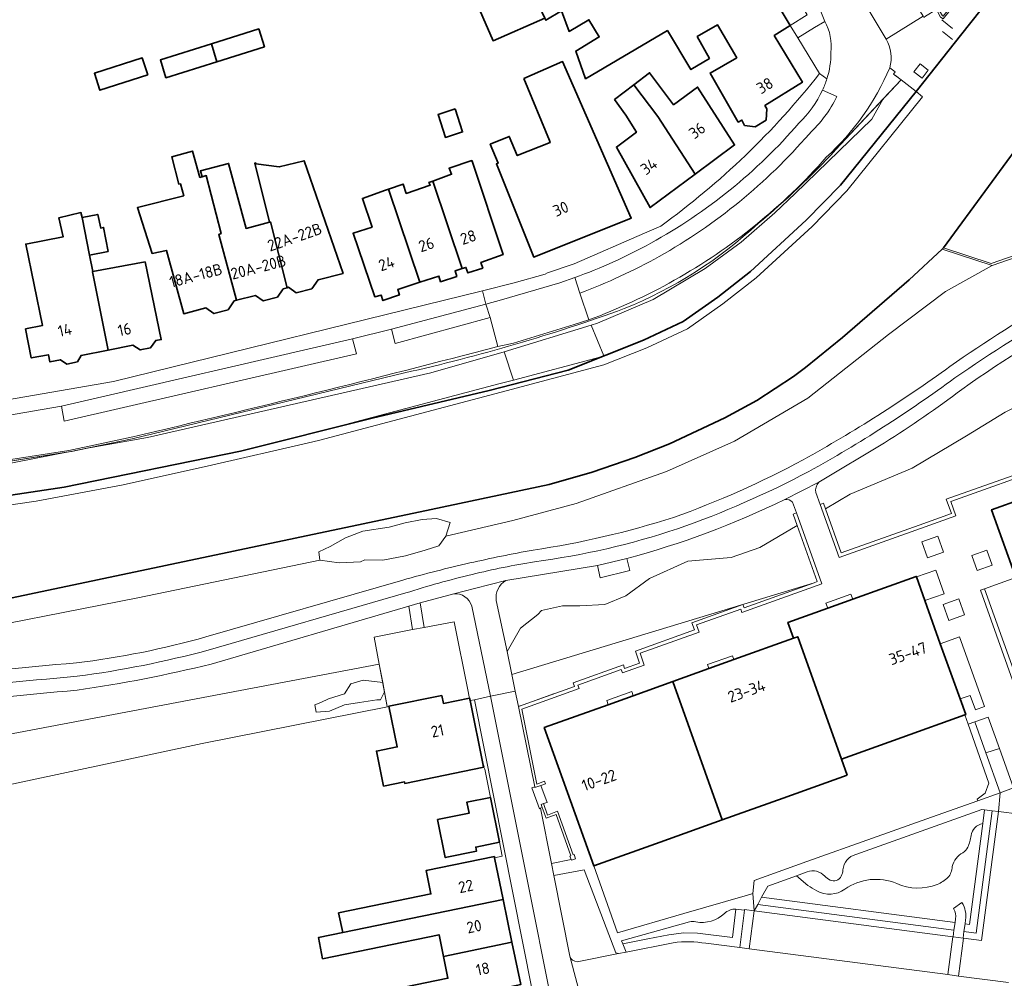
# Model space of a CAD drawing. Extents: x 150256 to 156914, y 461459 to 469481.
# Tile 226 of 256: x 155015 to 155131, y 463436 to 463549. Entities that reach past the tile are written whole.
import ezdxf
from ezdxf.enums import TextEntityAlignment as Align

# ---------------------------------------------------------------- set-up
doc = ezdxf.new("R2010")
doc.units = 0
doc.header["$LTSCALE"] = 0.75
for name, color, linetype, lineweight in [('B-RO-GK-BESCHOEIING-G', 251, 'GK-BESCHOEIING', 35), ('B-RO-GK-KADEMUUR-G', 251, 'CONTINUOUS', 35), ('B-RO-GR-BEPLANTING_CULTUUR_HEESTERS-GV', 251, 'CONTINUOUS', 18), ('B-RO-GR-BEPLANTING_CULTUUR_VASTE PLANTENVAK-GV', 251, 'CONTINUOUS', 18), ('B-RO-GR-GROENVOORZIENING-GV', 251, 'CONTINUOUS', 18), ('B-RO-GR-HAAG-GV', 251, 'CONTINUOUS', 13), ('B-RO-IE-TERREINAFSCHEIDING_KUNSTMATIG_HEKWERK-G', 251, 'IE-TERREINAFSCHEIDING-KUNSTMATIG', 18), ('B-RO-IE-TERREINAFSCHEIDING_KUNSTMATIG_MUUR-G', 251, 'IE-TERREINAFSCHEIDING-KUNSTMATIG-DICHT', 18), ('B-RO-IE-TERREINAFSCHEIDING_KUNSTMATIG_MUUR-GV', 251, 'CONTINUOUS', 18), ('B-RO-OG-BEBOUWING-GV', 6, 'CONTINUOUS', 35), ('B-RO-OG-BEBOUWING-T18', 1, 'CONTINUOUS', 18), ('B-RO-OG-TERREIN_CULTUURSCHEIDING-GV', 251, 'CONTINUOUS', 18), ('B-RO-OG-WATER_SLOOT-GV', 251, 'CONTINUOUS', 18), ('B-RO-VH-VERHARDING_ASFALT-GV', 251, 'CONTINUOUS', 18), ('B-RO-VH-VERHARDING_BETON-GV', 251, 'CONTINUOUS', 18), ('B-RO-VH-VERHARDING_BETONSTRAATSTEEN-GV', 251, 'CONTINUOUS', 18), ('B-RO-VH-VERHARDING_HALFVERHARDING_GRIND-GV', 251, 'CONTINUOUS', 18), ('B-RO-VH-VERHARDING_HOUTSNIPPERS-GV', 251, 'CONTINUOUS', 18), ('B-RO-VH-VERHARDING_SIERBESTRATING-GV', 251, 'CONTINUOUS', 18), ('B-RO-VH-VERHARDING_STRAATBAKSTEEN-GV', 251, 'CONTINUOUS', 18), ('B-RO-VH-VERHARDING_TEGEL-GV', 251, 'CONTINUOUS', 18)]:
    doc.layers.add(name, color=color, linetype=linetype, lineweight=lineweight)
doc.styles.add('NLCS-ISO-M200-T18', font='NLCS-ISO.ttf', dxfattribs={"height": 360})
doc.linetypes.add('GK-BESCHOEIING', pattern='A,30,-5,[1,NLCS.SHX,S=1,R=0,X=0,Y=0],-5', length=40)
doc.linetypes.add('IE-TERREINAFSCHEIDING-KUNSTMATIG', pattern='A,4,[82,NLCS.SHX,S=0.75,R=90,X=0,Y=0],4,-2', length=10)
doc.linetypes.add('IE-TERREINAFSCHEIDING-KUNSTMATIG-DICHT', pattern='A,8,-1,[82,NLCS.SHX,S=0.75,R=90,X=0,Y=0],-1', length=10)

msp = doc.modelspace()

# ---------------------------------------------------------------- linework, layer by layer
at = {"layer": 'B-RO-GK-BESCHOEIING-G'}
for points in [[(154913.987, 463458.527), (154938.762, 463464.751), (154992.908, 463476.244), (155063.704, 463491.156), (155077.648, 463494.119), (155082.742, 463495.582), (155087.789, 463497.321), (155091.886, 463498.918), (155098.421, 463502.001), (155102.187, 463504.027), (155106.505, 463506.886), (155107.946, 463507.925), (155112.293, 463511.489), (155120.157, 463518.286), (155124.072, 463521.903), (155124.219, 463522.056), (155140.177, 463543.785), (155160.275, 463566.977), (155172.557, 463580.865)], [(154980.429, 463487.841), (155020.363, 463493.804), (155041.198, 463498.04), (155056.746, 463501.949), (155070.555, 463505.224), (155079.882, 463507.627), (155088.788, 463511.163), (155093.479, 463513.372), (155097.562, 463516.254), (155101.446, 463519.27), (155108.008, 463525.314), (155112.071, 463529.459), (155120.992, 463540.523)]]:
    msp.add_lwpolyline(points, dxfattribs=at)
at = {"layer": 'B-RO-GK-KADEMUUR-G'}
for points in [[(155158.686, 463590.425), (155146.81, 463573.07), (155126.24, 463547.151)], [(155125.63, 463546.382), (155126.24, 463547.151)], [(155120.985, 463540.529), (155125.63, 463546.382)]]:
    msp.add_lwpolyline(points, dxfattribs=at)
at = {"layer": 'B-RO-GR-BEPLANTING_CULTUUR_HEESTERS-GV'}
msp.add_lwpolyline([(155131.498, 463502.642), (155126.961, 463499.861), (155120.521, 463496.056), (155113.202, 463492.982), (155110.296, 463491.252), (155112.15, 463486.052), (155121.366, 463489.337), (155125.157, 463490.697), (155124.556, 463492.377), (155136.225, 463496.538)], dxfattribs=at)
for points in [[(155050.573, 463485.176), (155052.873, 463484.879), (155055.375, 463485.008), (155055.889, 463485.232), (155058.006, 463485.168), (155060.7, 463485.713), (155063.01, 463486.355), (155064.614, 463486.868), (155065.448, 463488.023), (155065.961, 463489.627), (155064.357, 463490.108), (155062.657, 463489.98), (155060.668, 463489.595), (155058.776, 463489.081), (155055.632, 463488.6), (155053.611, 463487.83), (155051.783, 463486.804), (155050.468, 463486.162)], [(155108.938, 463482.51), (155109.326, 463482.649), (155106.95, 463489.262), (155102.518, 463486.688), (155099.151, 463485.518), (155094.029, 463485.079), (155089.491, 463483.03), (155086.71, 463480.981), (155084.222, 463479.956), (155081.295, 463479.81), (155079.246, 463479.81), (155076.758, 463479.224), (155076.319, 463478.785), (155074.269, 463477.175), (155072.679, 463474.391), (155073.244, 463471.701)], [(155073.244, 463471.701), (155073.657, 463469.736), (155074.042, 463467.909), (155080.642, 463470.281), (155080.487, 463470.684), (155086.43, 463472.82), (155086.567, 463472.413), (155088.342, 463473.044), (155087.849, 463474.461), (155094.817, 463476.954), (155094.496, 463477.797), (155100.545, 463479.953), (155100.684, 463479.56), (155108.938, 463482.51)], [(155057.999, 463470.738), (155055.681, 463471.028), (155054.217, 463470.589), (155053.486, 463469.418), (155051.583, 463468.833), (155050.705, 463468.394), (155049.973, 463468.101), (155050.119, 463467.222), (155051.729, 463467.369), (155053.486, 463468.101), (155055.242, 463468.393), (155057.291, 463468.686), (155057.73, 463468.686), (155058.209, 463469.643)], [(155078.469, 463455.146), (155077.29, 463454.715), (155076.824, 463455.985), (155076.652, 463455.906), (155077.936, 463449.368), (155080.251, 463449.848), (155080.107, 463450.25), (155080.201, 463450.283)]]:
    msp.add_lwpolyline(points, close=True, dxfattribs=at)
at = {"layer": 'B-RO-GR-BEPLANTING_CULTUUR_VASTE PLANTENVAK-GV'}
msp.add_lwpolyline([(155094.232, 463442.502), (155086.211, 463440.23), (155086.347, 463439.896), (155089.31, 463440.483), (155091.784, 463440.961), (155093.534, 463441.17), (155095.167, 463441.154), (155099.298, 463440.643), (155099.72, 463443.982)], dxfattribs=at)
for points in [[(155099.72, 463443.982, 0.2076202), (155098.359, 463443.474)], [(155094.978, 463442.488, 0.1018912), (155094.232, 463442.502)], [(155098.359, 463443.474, -0.2454058), (155094.978, 463442.488)]]:
    msp.add_lwpolyline(points, format="xyb", dxfattribs=at)
at = {"layer": 'B-RO-GR-GROENVOORZIENING-GV'}
for points in [[(155121.465, 463543.783), (155120.739, 463542.827), (155121.695, 463542.102), (155122.421, 463543.058)], [(155123.548, 463488.012), (155121.665, 463487.338), (155122.34, 463485.455), (155124.223, 463486.13)], [(155129.07, 463481.821), (155128.6, 463481.653), (155134.284, 463465.714), (155134.763, 463465.86)], [(155126.053, 463480.616), (155124.171, 463479.941), (155124.845, 463478.058), (155126.728, 463478.733)], [(155127.124, 463465.811), (155129.583, 463458.856), (155129.167, 463457.69), (155128.215, 463456.953), (155128.276, 463456.783), (155130.914, 463457.73), (155129.242, 463462.429), (155127.937, 463466.099)], [(155126.583, 463440.567), (155128.729, 463440.287), (155130.726, 463455.52), (155129.968, 463455.605), (155128.082, 463441.163), (155126.645, 463441.352), (155126.534, 463440.573)], [(155129.968, 463455.605), (155129.074, 463455.705), (155128.861, 463454.078), (155127.304, 463442.174), (155126.772, 463442.242), (155126.645, 463441.352), (155128.082, 463441.163)], [(155102.747, 463445.383), (155102.285, 463444.536), (155125.463, 463441.504), (155125.587, 463442.394)], [(155101.878, 463443.79), (155125.323, 463440.731), (155125.355, 463440.727), (155125.463, 463441.504), (155102.285, 463444.536)]]:
    msp.add_lwpolyline(points, close=True, dxfattribs=at)
for points in [[(155126.837, 463442.701), (155126.772, 463442.242), (155127.304, 463442.174), (155128.861, 463454.078)], [(155108.223, 463446.791), (155106.865, 463447.923), (155103.471, 463446.711), (155102.747, 463445.383), (155125.587, 463442.394), (155125.646, 463442.822)], [(155125.407, 463444.044), (155126.411, 463444.753)], [(155100.157, 463439.455), (155100.709, 463443.852), (155099.72, 463443.982), (155099.298, 463440.643), (155095.167, 463441.154), (155093.534, 463441.17), (155091.784, 463440.961), (155089.31, 463440.483), (155086.347, 463439.896), (155086.745, 463438.918), (155092.307, 463440.02)], [(155096.169, 463439.956), (155100.157, 463439.455)]]:
    msp.add_lwpolyline(points, dxfattribs=at)
for points in [[(155128.861, 463454.078, 0.3299871), (155127.48, 463452.668)], [(155127.48, 463452.668, -0.0563674), (155127.104, 463451.29)], [(155126.525, 463450.644, 0.2236623), (155125.263, 463449.003)], [(155127.104, 463451.29, -0.1069314), (155126.525, 463450.644)], [(155125.263, 463449.003, -0.1631701), (155124.754, 463447.71)], [(155118.705, 463447.014, 0.2573301), (155112.573, 463446.336)], [(155124.754, 463447.71, -0.0763243), (155123.496, 463446.898)], [(155109.277, 463446.139, -0.044299), (155108.223, 463446.791)], [(155112.573, 463446.336, -0.2921803), (155109.277, 463446.139)], [(155123.496, 463446.898, -0.2032949), (155118.705, 463447.014)], [(155126.411, 463444.753, -0.1755612), (155126.837, 463442.701)], [(155125.646, 463442.822, 0.2055412), (155125.407, 463444.044)], [(155092.307, 463440.02, -0.0688745), (155096.169, 463439.956)]]:
    msp.add_lwpolyline(points, format="xyb", dxfattribs=at)
at = {"layer": 'B-RO-GR-HAAG-GV'}
for points in [[(155129.07, 463481.821), (155128.6, 463481.653), (155134.284, 463465.714), (155134.763, 463465.86)], [(155128.215, 463456.953), (155128.276, 463456.783), (155130.914, 463457.73), (155129.242, 463462.429), (155127.937, 463466.099), (155127.124, 463465.811), (155129.583, 463458.856), (155129.167, 463457.69)], [(155128.861, 463454.078), (155127.304, 463442.174), (155126.772, 463442.242), (155126.645, 463441.352), (155128.082, 463441.163), (155129.968, 463455.605), (155129.074, 463455.705)], [(155125.587, 463442.394), (155102.747, 463445.383), (155102.285, 463444.536), (155125.463, 463441.504)]]:
    msp.add_lwpolyline(points, close=True, dxfattribs=at)
for points in [[(155100.709, 463443.852), (155099.72, 463443.982), (155099.298, 463440.643), (155095.167, 463441.154), (155093.534, 463441.17), (155091.784, 463440.961), (155089.31, 463440.483), (155086.347, 463439.896), (155086.745, 463438.918), (155092.307, 463440.02)], [(155096.169, 463439.956), (155100.157, 463439.455), (155100.709, 463443.852)]]:
    msp.add_lwpolyline(points, dxfattribs=at)
msp.add_lwpolyline([(155092.307, 463440.02, -0.0688745), (155096.169, 463439.956)], format="xyb", dxfattribs=at)
at = {"layer": 'B-RO-IE-TERREINAFSCHEIDING_KUNSTMATIG_HEKWERK-G'}
for points in [[(155124.012, 463548.987), (155125.273, 463547.948)], [(155125.294, 463546.655), (155124.112, 463547.613)], [(155111.492, 463533.629), (155119.216, 463541.9)], [(154991.435, 463493.286), (155020.967, 463497.979), (155028.41, 463499.525), (155060.588, 463507.295)], [(155129.07, 463481.821), (155134.763, 463465.86)], [(155068.037, 463469.885), (155066.45, 463477.912), (155062.875, 463477.22)], [(155061.517, 463476.987), (155056.976, 463476.093), (155057.584, 463472.91)], [(155057.584, 463472.91), (155058.54, 463467.909)], [(155058.54, 463467.909), (155058.549, 463467.863)], [(155127.124, 463465.811), (155126.737, 463466.906)], [(155128.215, 463456.953), (155129.167, 463457.69), (155129.583, 463458.856), (155127.124, 463465.811)]]:
    msp.add_lwpolyline(points, dxfattribs=at)
for points in [[(155102.349, 463524.948, 0.0331025), (155111.492, 463533.629)], [(155086.53, 463514.882, 0.0905179), (155102.349, 463524.948)], [(155060.588, 463507.295, 0.0311077), (155086.53, 463514.882)]]:
    msp.add_lwpolyline(points, format="xyb", dxfattribs=at)
at = {"layer": 'B-RO-IE-TERREINAFSCHEIDING_KUNSTMATIG_MUUR-G'}
for points in [[(155199.379, 463544.374), (155129.871, 463520.225), (155124.219, 463522.056)], [(155118.538, 463542.833), (155118.338, 463542.586), (155119.216, 463541.9)], [(155119.216, 463541.9), (155120.992, 463540.523)], [(155074.708, 463468.147), (155078.179, 463469.404)], [(155074.117, 463467.933), (155074.708, 463468.147)], [(155058.549, 463467.863), (155036.686, 463463.554), (155000, 463455.705)]]:
    msp.add_lwpolyline(points, dxfattribs=at)
at = {"layer": 'B-RO-IE-TERREINAFSCHEIDING_KUNSTMATIG_MUUR-GV'}
msp.add_lwpolyline([(155136.225, 463496.538), (155124.556, 463492.377), (155125.157, 463490.697), (155121.366, 463489.337), (155112.15, 463486.052), (155110.296, 463491.252), (155110.059, 463491.915), (155109.659, 463491.772), (155111.892, 463485.508), (155121.509, 463488.937), (155125.7, 463490.44), (155125.099, 463492.12), (155136.768, 463496.28)], dxfattribs=at)
for points in [[(155075.969, 463458.328), (155076.681, 463458.591), (155077.219, 463458.791), (155077.11, 463459.086), (155076.195, 463458.747), (155074.416, 463467.575), (155081.194, 463470.028), (155081.039, 463470.431), (155086.165, 463472.273), (155086.301, 463471.868), (155088.883, 463472.785), (155088.389, 463474.202), (155095.369, 463476.7), (155095.047, 463477.543), (155100.286, 463479.409), (155100.425, 463479.016), (155109.869, 463482.392), (155106.861, 463490.767), (155106.461, 463490.623), (155106.95, 463489.262), (155109.326, 463482.649), (155108.938, 463482.51), (155100.684, 463479.56), (155100.545, 463479.953), (155094.496, 463477.797), (155094.817, 463476.954), (155087.849, 463474.461), (155088.342, 463473.044), (155086.567, 463472.413), (155086.43, 463472.82), (155080.487, 463470.684), (155080.642, 463470.281), (155074.042, 463467.909), (155075.951, 463458.418)], [(155080.772, 463449.936), (155080.596, 463450.426), (155080.502, 463450.392), (155078.639, 463455.565), (155077.466, 463455.097), (155076.999, 463456.439), (155076.698, 463456.329), (155076.824, 463455.985), (155077.29, 463454.715), (155078.469, 463455.146), (155080.201, 463450.283), (155080.107, 463450.25), (155080.251, 463449.848), (155080.283, 463449.76)]]:
    msp.add_lwpolyline(points, close=True, dxfattribs=at)
at = {"layer": 'B-RO-OG-BEBOUWING-GV'}
msp.add_lwpolyline([(155077.147, 463549.194), (155077.265, 463548.942), (155079.109, 463550.06), (155080.008, 463547.623), (155082.343, 463549), (155083.574, 463546.963), (155080.789, 463545.294), (155081.948, 463542.037), (155091.619, 463547.718), (155094.402, 463543.107), (155096.588, 463544.425), (155095.154, 463546.999), (155097.52, 463548.405), (155099.804, 463544.513), (155096.66, 463542.698), (155099.997, 463536.92), (155100.416, 463537.154), (155100.738, 463536.525), (155101.986, 463536.335), (155103.274, 463537.155), (155103.347, 463538.465), (155103.142, 463538.854), (155107.575, 463541.609), (155104.235, 463547.119), (155106.119, 463548.319), (155092.853, 463570.509)], dxfattribs=at)
for points in [[(155077.147, 463549.194), (155073.306, 463557.422), (155067.368, 463554.921), (155071.037, 463546.52)], [(155038.401, 463544.034), (155044.026, 463545.797), (155043.366, 463547.903), (155037.759, 463546.146)], [(155037.759, 463546.146), (155031.737, 463544.259), (155032.398, 463542.152), (155038.401, 463544.034)], [(155030.245, 463542.482), (155029.607, 463544.482), (155023.948, 463542.679), (155024.585, 463540.679)], [(155074.677, 463542.054), (155077.679, 463534.726), (155077.772, 463534.499), (155073.895, 463532.953), (155072.95, 463535.226), (155070.69, 463534.287), (155071.622, 463532.046), (155071.427, 463531.969), (155075.839, 463520.963), (155087.348, 463525.577), (155079.241, 463544.056)], [(155094.881, 463530.75), (155099.554, 463534.215), (155095.185, 463541.045), (155092.35, 463538.953), (155089.512, 463542.731), (155087.65, 463541.308), (155090.496, 463537.585)], [(155094.881, 463530.75), (155090.496, 463537.585), (155087.65, 463541.308), (155085.376, 463539.569), (155086.727, 463537.731), (155087.967, 463535.719), (155085.59, 463533.964), (155089.569, 463526.811)], [(155066.559, 463538.464), (155064.532, 463537.82), (155065.396, 463535.101), (155067.423, 463535.746)], [(155040.736, 463515.868), (155038.628, 463523.625), (155038.926, 463523.744), (155037.148, 463530.585), (155036.675, 463530.453), (155036.418, 463530.381), (155035.537, 463533.483), (155033.078, 463532.807), (155033.915, 463529.591), (155034.131, 463529.618), (155034.509, 463528.213), (155029.022, 463526.808), (155030.751, 463521.402), (155032.456, 463521.757), (155034.493, 463514.28), (155037.089, 463514.969), (155038.065, 463514.304), (155039.737, 463514.735), (155040.461, 463515.799)], [(155036.675, 463530.453), (155037.148, 463530.585), (155038.926, 463523.744), (155038.628, 463523.625), (155040.736, 463515.868), (155042.968, 463516.43), (155043.885, 463515.796), (155045.556, 463516.226), (155046.251, 463517.231), (155046.701, 463517.355), (155044.732, 463525.122), (155044.622, 463525.093), (155041.855, 463524.359), (155039.786, 463532.03), (155036.473, 463531.139)], [(155044.732, 463525.122), (155046.701, 463517.355), (155046.877, 463517.404), (155047.764, 463516.77), (155049.615, 463517.228), (155050.369, 463518.292), (155053.324, 463519.038), (155048.703, 463532.344), (155045.788, 463531.627), (155043.01, 463531.999), (155042.989, 463532.082), (155042.88, 463532.054), (155044.622, 463525.093)], [(155063.913, 463529.945), (155067.373, 463519.616), (155067.828, 463519.759), (155068.06, 463519.102), (155069.822, 463519.68), (155069.59, 463520.337), (155072.219, 463521.264), (155068.546, 463532.315), (155068.527, 463532.371), (155065.834, 463531.455), (155066.132, 463530.752)], [(155062.383, 463517.998), (155064.633, 463518.719), (155064.835, 463518.062), (155066.746, 463518.698), (155066.544, 463519.355), (155067.373, 463519.616), (155063.913, 463529.945), (155063.456, 463529.779), (155063.618, 463529.482), (155060.78, 463528.482), (155060.402, 463529.591), (155058.688, 463528.99)], [(155062.383, 463517.998), (155058.688, 463528.99), (155058.32, 463528.861), (155055.601, 463527.908), (155056.751, 463524.507), (155054.501, 463523.789), (155057.048, 463516.292), (155057.824, 463516.493), (155058.026, 463515.836), (155059.967, 463516.502), (155059.765, 463517.159)], [(155025.586, 463509.986), (155023.719, 463519.247), (155023.75, 463519.252), (155023.349, 463521.201), (155022.485, 463525.634), (155022.35, 463526.228), (155019.755, 463525.607), (155020.268, 463523.364), (155015.836, 463522.5), (155017.825, 463512.909), (155015.81, 463512.497), (155016.491, 463509.067), (155018.519, 463509.435), (155018.69, 463508.599), (155019.942, 463508.855), (155020.681, 463508.312), (155021.934, 463508.597), (155022.379, 463509.358)], [(155023.349, 463521.201), (155025.565, 463521.633), (155025.025, 463524.471), (155024.701, 463524.39), (155024.35, 463526.012), (155022.485, 463525.634)], [(155023.75, 463519.252), (155023.719, 463519.247), (155025.586, 463509.986), (155028.503, 463510.558), (155029.361, 463510.013), (155030.584, 463510.269), (155031.187, 463511.127), (155031.843, 463511.239), (155029.938, 463520.397)], [(155143.437, 463477.516), (155150.702, 463480.114), (155144.76, 463496.447), (155140.368, 463494.877), (155137.39, 463493.812), (155129.901, 463491.134), (155132.758, 463483.144), (155135.752, 463474.769)], [(155106.522, 463475.971), (155107.012, 463476.147), (155112.192, 463461.693), (155119.312, 463464.245), (155126.737, 463466.906), (155126.85, 463466.946), (155126.185, 463468.806), (155123.854, 463475.325), (155122.035, 463480.414), (155121.031, 463483.221), (155121.013, 463483.272), (155113.508, 463480.582), (155110.557, 463479.524), (155105.853, 463477.838)], [(155112.867, 463459.809), (155112.192, 463461.693), (155107.012, 463476.147), (155106.522, 463475.971), (155099.476, 463473.446), (155096.53, 463472.39), (155092.248, 463470.855), (155098.103, 463454.518), (155105.278, 463457.089)], [(155098.103, 463454.518), (155092.248, 463470.855), (155087.593, 463469.187), (155084.63, 463468.125), (155077.069, 463465.415), (155082.924, 463449.078), (155090.778, 463451.893)], [(155064.975, 463469.224), (155058.734, 463467.949), (155059.716, 463463.139), (155057.263, 463462.638), (155058.108, 463458.504), (155060.573, 463459.008), (155060.608, 463458.834), (155069.922, 463460.737), (155069.875, 463460.966), (155068.314, 463468.609), (155068.255, 463468.898), (155065.17, 463468.267)], [(155071.793, 463451.891), (155070.717, 463457.179), (155067.925, 463456.611), (155068.19, 463455.309), (155064.471, 463454.552), (155065.382, 463450.074), (155069.084, 463450.828), (155068.984, 463451.319)], [(155071.209, 463450.047), (155071.181, 463450.185), (155063.129, 463448.527), (155063.695, 463445.776), (155052.786, 463443.532), (155053.298, 463441.243), (155072.221, 463445.128)], [(155072.221, 463445.128), (155053.298, 463441.243), (155050.407, 463440.634), (155050.897, 463438.121), (155064.649, 463440.952), (155065.178, 463438.379), (155073.26, 463440.079)], [(155065.178, 463438.379), (155065.704, 463435.821), (155054.038, 463433.421), (155054.559, 463430.919), (155074.292, 463435.066), (155073.26, 463440.079)]]:
    msp.add_lwpolyline(points, close=True, dxfattribs=at)
at = {"layer": 'B-RO-OG-TERREIN_CULTUURSCHEIDING-GV'}
for points in [[(155177.548, 463576.797), (155173.163, 463580.54), (155173.064, 463580.433), (155172.557, 463580.865), (155160.275, 463566.977), (155140.177, 463543.785), (155124.219, 463522.056), (155129.871, 463520.225), (155199.379, 463544.374), (155199.241, 463545.387), (155199.528, 463545.438), (155199.257, 463547.294), (155199.05, 463547.265), (155198.218, 463553.435), (155196.891, 463557.824), (155195.6, 463562.838)], [(155111.492, 463533.629), (155117.115, 463539.65), (155119.216, 463541.9), (155118.573, 463542.402), (155118.338, 463542.586), (155118.538, 463542.833), (155117.877, 463543.315)], [(155082.635, 463512.936), (155083.362, 463513.166), (155089.935, 463515.956), (155096.073, 463519.608), (155100.341, 463522.747), (155104.324, 463526.201), (155106.718, 463528.489), (155115.749, 463537.242), (155117.115, 463539.65), (155111.492, 463533.629)], [(155158.972, 463525.389), (155158.993, 463525.396), (155158.605, 463526.289), (155158.037, 463527.595), (155159.222, 463530.136), (155129.962, 463519.97), (155124.448, 463516.919), (155117.729, 463511.846), (155108.224, 463504.318), (155099.538, 463499.245), (155091.508, 463495.644), (155080.856, 463491.88), (155073.364, 463489.888), (155065.448, 463488.023)], [(155109.159, 463493.174), (155109.659, 463491.772), (155110.059, 463491.915), (155110.296, 463491.252), (155113.202, 463492.982), (155120.521, 463496.056), (155126.961, 463499.861), (155131.498, 463502.642), (155133.254, 463503.521), (155139.987, 463507.912), (155140.426, 463508.204), (155149.501, 463513.327), (155155.063, 463514.205), (155158.137, 463515.669), (155158.283, 463515.669), (155160.039, 463518.303), (155161.448, 463518.954), (155161.309, 463519.347), (155161.652, 463519.468), (155160.929, 463521.577)], [(155082.326, 463513.56), (155080.62, 463513.014), (155073.434, 463510.817), (155071.584, 463510.406)], [(155060.588, 463507.295), (155028.41, 463499.525), (155021.233, 463498.034), (155022.884, 463498.357), (155030.214, 463499.68), (155063.686, 463507.295), (155072.333, 463509.778), (155082.635, 463512.936)], [(154991.435, 463493.286), (155020.878, 463497.965), (155020.966, 463497.982), (155021.233, 463498.034), (155028.41, 463499.525), (155060.588, 463507.295)], [(155028.473, 463499.762), (155020.92, 463498.13), (154987.67, 463492.967)], [(155117.259, 463499.048), (155109.506, 463494.377)], [(154892.8, 463473.686), (154892.995, 463472.991), (154905.025, 463474.755), (154906.112, 463474.916), (154907.206, 463475.115), (154908.265, 463475.343), (154922.067, 463478.311), (154940.388, 463482.395), (154971.126, 463489.162), (154975.734, 463489.916), (154985.462, 463491.509), (155000.177, 463493.918), (155020.878, 463497.965), (154991.435, 463493.286)], [(155071.407, 463480.437), (155072.679, 463474.391), (155074.269, 463477.175), (155076.319, 463478.785), (155076.758, 463479.224), (155079.246, 463479.81), (155081.295, 463479.81), (155084.222, 463479.956), (155086.71, 463480.981), (155089.491, 463483.03), (155094.029, 463485.079), (155099.151, 463485.518), (155102.518, 463486.688), (155106.95, 463489.262), (155106.461, 463490.623), (155106.861, 463490.767), (155106.41, 463492.022)], [(155065.448, 463488.023), (155064.614, 463486.868), (155063.01, 463486.355), (155060.7, 463485.713), (155058.006, 463485.168), (155055.889, 463485.232), (155055.375, 463485.008), (155052.873, 463484.879), (155050.573, 463485.176), (155029.07, 463480.752), (155004.98, 463476.006), (154987.117, 463472.079), (154965.976, 463467.497), (154951.555, 463464.387), (154939.177, 463461.338), (154938.209, 463457.962)], [(155083.354, 463484.563), (155072.548, 463482.775)], [(155086.816, 463485.385), (155087.197, 463483.962), (155083.687, 463483.087), (155083.354, 463484.563)], [(155037.126, 463476.126), (155060.356, 463482.843)], [(155066.38, 463481.221), (155062.43, 463480.144), (155062.875, 463477.22), (155066.45, 463477.912), (155068.037, 463469.885), (155068.219, 463469.059), (155068.255, 463468.898), (155068.314, 463468.609), (155068.822, 463468.713), (155070.715, 463469.113), (155068.509, 463479.763)], [(154913.857, 463445.418), (154913.989, 463445.065), (154917.788, 463443.166), (154918.924, 463442.939), (154929.18, 463445.531), (154942.987, 463450.271), (154950.417, 463452.22), (154960.344, 463454.285), (155000, 463461.995), (155057.584, 463472.91), (155056.976, 463476.093), (155061.517, 463476.987), (155061.096, 463479.749), (155037.733, 463472.91)], [(155000, 463455.705), (155036.686, 463463.554), (155058.549, 463467.863), (155058.54, 463467.909), (155058.209, 463469.643), (155057.73, 463468.686), (155057.291, 463468.686), (155055.242, 463468.393), (155053.486, 463468.101), (155051.729, 463467.369), (155050.119, 463467.222), (155049.973, 463468.101), (155050.705, 463468.394), (155051.583, 463468.833), (155053.486, 463469.418), (155054.217, 463470.589), (155055.681, 463471.028), (155057.999, 463470.738), (155057.584, 463472.91), (155000, 463461.995)]]:
    msp.add_lwpolyline(points, dxfattribs=at)
for points in [[(155117.877, 463543.315, -0.1089364), (155110.39, 463532.765)], [(155102.349, 463524.948, 0.0331025), (155111.492, 463533.629)], [(155111.492, 463533.629, -0.0331025), (155102.349, 463524.948)], [(155110.39, 463532.765, -0.0839732), (155092.438, 463518.229)], [(155086.53, 463514.882, 0.0905179), (155102.349, 463524.948)], [(155102.349, 463524.948, -0.0905179), (155086.53, 463514.882)], [(155159.682, 463522.291, 0.0757606), (155126.403, 463505.351)], [(155092.438, 463518.229, -0.0402521), (155082.326, 463513.56)], [(155124.977, 463508.052, -0.0210256), (155138.026, 463516.348)], [(155060.588, 463507.295, 0.0311077), (155086.53, 463514.882)], [(155086.53, 463514.882, -0.0311077), (155060.588, 463507.295)], [(155071.584, 463510.406, -0.0069638), (155028.473, 463499.762)], [(155107.658, 463497.051, 0.031572), (155124.977, 463508.052)], [(155126.403, 463505.351, -0.021703), (155117.259, 463499.048)], [(155092.324, 463490.233, 0.0396423), (155107.658, 463497.051)], [(155109.506, 463494.377, 0.2552944), (155109.159, 463493.174)], [(155105.471, 463492.339, -0.0486825), (155086.816, 463485.385)], [(155106.41, 463492.022, 0.2782421), (155105.471, 463492.339)], [(155075.749, 463486.376, 0.0408375), (155092.324, 463490.233)], [(155068.303, 463484.855, -0.0111218), (155075.749, 463486.376)], [(155060.356, 463482.843, -0.0121008), (155068.303, 463484.855)], [(155072.548, 463482.775, 0.3108158), (155071.407, 463480.437)], [(155068.509, 463479.763, 0.3504251), (155066.38, 463481.221)], [(155021.818, 463473.054, 0.0384113), (155037.126, 463476.126)], [(155002.596, 463471.1, -0.0093627), (155021.818, 463473.054)], [(155037.733, 463472.91, -0.023894), (155021.916, 463469.84)], [(155021.916, 463469.84, 0.0072971), (155002.868, 463467.915)]]:
    msp.add_lwpolyline(points, format="xyb", dxfattribs=at)
for points in [[(155129.346, 463486.386), (155127.56, 463485.747), (155128.195, 463483.973), (155129.98, 463484.612)], [(155122.035, 463480.414), (155124.322, 463481.223), (155123.312, 463484.021), (155121.031, 463483.221)], [(155123.854, 463475.325), (155126.185, 463468.806), (155127.368, 463469.22), (155127.994, 463467.502), (155129.066, 463467.892), (155126.124, 463476.13)], [(155130.829, 463462.943), (155129.509, 463466.655), (155127.937, 463466.099), (155129.242, 463462.429)]]:
    msp.add_lwpolyline(points, close=True, dxfattribs=at)
at = {"layer": 'B-RO-OG-WATER_SLOOT-GV'}
for points in [[(155146.81, 463573.07), (155126.24, 463547.151), (155125.63, 463546.382), (155120.985, 463540.529), (155120.992, 463540.523), (155121.755, 463539.876), (155112.819, 463528.794), (155108.704, 463524.596), (155102.093, 463518.506), (155098.157, 463515.45), (155093.984, 463512.505), (155089.186, 463510.245), (155084.127, 463508.237), (155071.968, 463505.031), (155050.552, 463499.341), (155049.063, 463498.997), (155037.779, 463496.398), (155027.354, 463494.098), (155017.054, 463492.141), (155009.723, 463491.083)], [(154913.931, 463458.512), (154913.987, 463458.527), (154938.762, 463464.751), (154940.255, 463465.068), (154992.908, 463476.244), (155063.704, 463491.156), (155077.648, 463494.119), (155082.742, 463495.582), (155087.789, 463497.321), (155091.886, 463498.918), (155098.421, 463502.001), (155102.187, 463504.027), (155106.505, 463506.886), (155107.946, 463507.925), (155112.293, 463511.489), (155120.157, 463518.286), (155124.072, 463521.903), (155124.219, 463522.056), (155140.177, 463543.785)], [(155009.723, 463491.083), (155017.054, 463492.141), (155027.354, 463494.098), (155037.779, 463496.398), (155049.063, 463498.997), (155050.552, 463499.341), (155071.968, 463505.031), (155084.127, 463508.237), (155089.186, 463510.245), (155093.984, 463512.505), (155098.157, 463515.45), (155102.093, 463518.506), (155108.704, 463524.596), (155112.819, 463528.794), (155121.755, 463539.876), (155120.992, 463540.523), (155120.977, 463540.504), (155112.071, 463529.459), (155108.008, 463525.314), (155101.446, 463519.27), (155097.562, 463516.254), (155093.479, 463513.372), (155088.788, 463511.163), (155084.1, 463509.302), (155083.805, 463509.185), (155073.434, 463506.451), (155071.713, 463505.998), (155051.688, 463500.677), (155050.308, 463500.33), (155041.198, 463498.04), (155020.363, 463493.804), (154985.975, 463488.669)], [(155004.98, 463476.006), (155029.07, 463480.752), (155050.573, 463485.176), (155050.468, 463486.162), (155051.783, 463486.804), (155053.611, 463487.83), (155055.632, 463488.6), (155058.776, 463489.081), (155060.668, 463489.595), (155062.657, 463489.98), (155064.357, 463490.108), (155065.961, 463489.627), (155065.448, 463488.023), (155073.364, 463489.888), (155080.856, 463491.88), (155091.508, 463495.644), (155099.538, 463499.245), (155108.224, 463504.318), (155117.729, 463511.846), (155124.448, 463516.919), (155129.962, 463519.97), (155124.072, 463521.903), (155120.157, 463518.286), (155112.293, 463511.489), (155107.946, 463507.925), (155106.505, 463506.886), (155102.187, 463504.027), (155098.421, 463502.001), (155091.886, 463498.918), (155087.789, 463497.321), (155082.742, 463495.582), (155077.648, 463494.119), (155063.704, 463491.156), (154992.908, 463476.244)]]:
    msp.add_lwpolyline(points, dxfattribs=at)
for points in [[(155119.216, 463541.9), (155117.115, 463539.65), (155115.749, 463537.242), (155106.718, 463528.489), (155104.324, 463526.201), (155100.341, 463522.747), (155096.073, 463519.608), (155089.935, 463515.956), (155083.362, 463513.166), (155082.635, 463512.936), (155084.1, 463509.302), (155088.788, 463511.163), (155093.479, 463513.372), (155097.562, 463516.254), (155101.446, 463519.27), (155108.008, 463525.314), (155112.071, 463529.459), (155120.977, 463540.504), (155120.992, 463540.523), (155120.985, 463540.529)], [(155072.333, 463509.778), (155073.434, 463506.451), (155083.805, 463509.185), (155084.1, 463509.302), (155082.635, 463512.936)], [(155073.434, 463506.451), (155072.333, 463509.778), (155063.686, 463507.295), (155030.214, 463499.68), (155022.884, 463498.357), (155021.233, 463498.034), (155020.966, 463497.982), (155020.878, 463497.965), (155000.177, 463493.918), (154985.462, 463491.509), (154985.975, 463488.669), (155020.363, 463493.804), (155041.198, 463498.04), (155050.308, 463500.33), (155051.688, 463500.677), (155071.713, 463505.998)]]:
    msp.add_lwpolyline(points, close=True, dxfattribs=at)
at = {"layer": 'B-RO-VH-VERHARDING_ASFALT-GV'}
for points in [[(155110.201, 463548.8), (155109.723, 463549.967), (155105.246, 463557.411), (155103.909, 463556.615), (155108.116, 463549.559), (155106.119, 463548.319), (155107.018, 463546.84), (155108.998, 463548.059)], [(155086.816, 463485.385), (155083.354, 463484.563), (155083.687, 463483.087), (155087.197, 463483.962)]]:
    msp.add_lwpolyline(points, close=True, dxfattribs=at)
for points in [[(155126.403, 463505.351, -0.0757606), (155159.682, 463522.291)], [(155138.026, 463516.348, 0.0210256), (155124.977, 463508.052)], [(155125.583, 463506.712, -0.0202535), (155138.865, 463515.105)], [(155138.865, 463515.105, 0.0202535), (155125.583, 463506.712)], [(155124.977, 463508.052, -0.031572), (155107.658, 463497.051)], [(155108.335, 463495.655, 0.0314794), (155125.583, 463506.712)], [(155125.583, 463506.712, -0.0314794), (155108.335, 463495.655)], [(155117.259, 463499.048, 0.021703), (155126.403, 463505.351)], [(155107.658, 463497.051, -0.0396423), (155092.324, 463490.233)], [(155092.802, 463488.89, 0.0375587), (155108.335, 463495.655)], [(155108.335, 463495.655, -0.0375587), (155092.802, 463488.89)], [(155086.816, 463485.385, 0.0486825), (155105.471, 463492.339)], [(155092.324, 463490.233, -0.0408375), (155075.749, 463486.376)], [(155075.931, 463485.007, 0.0486639), (155092.802, 463488.89)], [(155092.802, 463488.89, -0.0486639), (155075.931, 463485.007)], [(155075.749, 463486.376, 0.0111218), (155068.303, 463484.855)], [(155068.303, 463484.855, 0.0121008), (155060.356, 463482.843)], [(155068.546, 463483.504, -0.0174876), (155075.931, 463485.007)], [(155075.931, 463485.007, 0.0174876), (155068.546, 463483.504)], [(155060.724, 463481.312, -0.0186349), (155068.546, 463483.504)], [(155068.546, 463483.504, 0.0186349), (155060.724, 463481.312)], [(155037.126, 463476.126, -0.0384113), (155021.818, 463473.054)], [(155021.913, 463471.473, 0.0317786), (155037.365, 463474.55)], [(155037.365, 463474.55, -0.0317786), (155021.913, 463471.473)], [(155021.818, 463473.054, 0.0093627), (155002.596, 463471.1)], [(155021.916, 463469.84, 0.023894), (155037.733, 463472.91)], [(155002.697, 463469.595, -0.0056175), (155021.913, 463471.473)], [(155021.913, 463471.473, 0.0056175), (155002.697, 463469.595)], [(155002.868, 463467.915, -0.0072971), (155021.916, 463469.84)]]:
    msp.add_lwpolyline(points, format="xyb", dxfattribs=at)
for points in [[(155105.471, 463492.339), (155109.506, 463494.377), (155117.259, 463499.048)], [(155037.733, 463472.91), (155061.096, 463479.749), (155062.43, 463480.144), (155066.38, 463481.221), (155068.846, 463481.842), (155072.548, 463482.775), (155083.354, 463484.563), (155086.816, 463485.385)], [(155060.356, 463482.843), (155037.126, 463476.126)], [(155037.365, 463474.55), (155060.724, 463481.312)], [(155060.724, 463481.312), (155037.365, 463474.55)]]:
    msp.add_lwpolyline(points, dxfattribs=at)
at = {"layer": 'B-RO-VH-VERHARDING_BETON-GV'}
msp.add_lwpolyline([(155076.681, 463458.591), (155075.969, 463458.328), (155075.951, 463458.418), (155075.612, 463458.296), (155076.498, 463455.835), (155076.652, 463455.906), (155076.824, 463455.985), (155076.698, 463456.329), (155076.999, 463456.439), (155077.417, 463456.592)], close=True, dxfattribs=at)
at = {"layer": 'B-RO-VH-VERHARDING_BETONSTRAATSTEEN-GV'}
for points in [[(155117.471, 463546.703), (155110.898, 463557.686), (155097.546, 463579.861), (155084.89, 463600.816)], [(155079.481, 463600.127), (155095.36, 463573.724), (155105.246, 463557.411), (155109.723, 463549.967), (155110.201, 463548.8)], [(155117.877, 463543.315), (155118.538, 463542.833), (155118.338, 463542.586), (155118.573, 463542.402), (155119.216, 463541.9), (155120.985, 463540.529), (155125.63, 463546.382), (155126.24, 463547.151), (155146.81, 463573.07)], [(155112.445, 463560.186), (155113.322, 463558.899), (155115.464, 463560.204), (155121.593, 463550.21), (155122.901, 463551.037), (155123.094, 463551.139), (155124.12, 463549.468), (155124.197, 463549.414), (155129.651, 463556.303), (155129.839, 463556.13), (155124.186, 463549.1), (155123.881, 463549.316), (155123.395, 463550.188), (155122.108, 463549.407), (155121.913, 463549.258), (155121.813, 463549.404), (155117.471, 463546.703)], [(155110.201, 463548.8), (155108.998, 463548.059), (155107.018, 463546.84)], [(155107.018, 463546.84), (155109.574, 463542.634), (155110.46, 463542.017)], [(155109.94, 463540.693), (155111.648, 463539.928)], [(155111.648, 463539.928), (155109.94, 463540.693)], [(155080.673, 463518.544), (155081.297, 463516.719)], [(155081.297, 463516.719), (155082.326, 463513.56)], [(155071.584, 463510.406), (155070.691, 463513.854), (155059.479, 463510.763), (155059.052, 463512.472), (155054.438, 463511.307), (155054.883, 463509.563), (155020.37, 463501.589), (155020.05, 463503.376), (155013.454, 463502.211), (155013.718, 463500.492), (155007.779, 463499.453), (155007.533, 463501.259), (155001.518, 463500.298), (155001.765, 463498.557), (154981.07, 463495.307), (154980.853, 463497.075)], [(154987.67, 463492.967), (155020.92, 463498.13), (155028.473, 463499.762)]]:
    msp.add_lwpolyline(points, dxfattribs=at)
for points in [[(155110.201, 463548.8, -0.1614971), (155110.929, 463545.135)], [(155110.929, 463545.135, 0.1614971), (155110.201, 463548.8)], [(155117.471, 463546.703, -0.1989106), (155117.877, 463543.315)], [(155117.877, 463543.315, 0.1989106), (155117.471, 463546.703)], [(155110.929, 463545.135, -0.0785358), (155110.46, 463542.017)], [(155110.46, 463542.017, 0.0785358), (155110.929, 463545.135)], [(155110.39, 463532.765, 0.1089364), (155117.877, 463543.315)], [(155110.46, 463542.017, -0.0347261), (155109.94, 463540.693)], [(155109.94, 463540.693, -0.0944372), (155107.151, 463536.781)], [(155111.648, 463539.928, -0.0876386), (155108.35, 463535.501)], [(155108.35, 463535.501, 0.0876386), (155111.648, 463539.928)], [(155107.151, 463536.781, -0.0892789), (155089.656, 463522.611)], [(155108.35, 463535.501, -0.0868377), (155090.648, 463521.049)], [(155090.648, 463521.049, 0.0868377), (155108.35, 463535.501)], [(155092.438, 463518.229, 0.0839732), (155110.39, 463532.765)], [(155089.656, 463522.611, -0.038809), (155080.673, 463518.544)], [(155090.648, 463521.049, -0.0389446), (155081.297, 463516.719)], [(155081.297, 463516.719, 0.0389446), (155090.648, 463521.049)], [(155082.326, 463513.56, 0.0402521), (155092.438, 463518.229)], [(155028.473, 463499.762, 0.0069638), (155071.584, 463510.406)]]:
    msp.add_lwpolyline(points, format="xyb", dxfattribs=at)
for points in [[(155121.465, 463543.783), (155122.421, 463543.058), (155121.695, 463542.102), (155120.739, 463542.827)], [(155082.326, 463513.56), (155081.297, 463516.719), (155080.673, 463518.544), (155078.902, 463517.943), (155072.028, 463515.934), (155070.19, 463515.394), (155070.691, 463513.854), (155071.584, 463510.406), (155073.434, 463510.817), (155080.62, 463513.014)], [(155070.691, 463513.854), (155070.19, 463515.394), (155059.052, 463512.472), (155059.479, 463510.763)], [(155020.05, 463503.376), (155020.37, 463501.589), (155054.883, 463509.563), (155054.438, 463511.307)]]:
    msp.add_lwpolyline(points, close=True, dxfattribs=at)
at = {"layer": 'B-RO-VH-VERHARDING_HALFVERHARDING_GRIND-GV'}
for points in [[(155130.726, 463455.52), (155130.914, 463457.73), (155128.276, 463456.783), (155122.829, 463454.841), (155115.827, 463452.345), (155108.106, 463449.592), (155101.867, 463447.367), (155101.698, 463445.831), (155101.878, 463443.79), (155102.285, 463444.536), (155102.747, 463445.383), (155103.471, 463446.711), (155106.865, 463447.923), (155108.143, 463448.379)], [(155113.873, 463450.427), (155128.756, 463455.74), (155129.074, 463455.705), (155129.968, 463455.605), (155130.726, 463455.52)], [(155126.411, 463444.753), (155125.407, 463444.044)], [(155125.646, 463442.822), (155125.587, 463442.394), (155125.463, 463441.504), (155125.355, 463440.727), (155126.534, 463440.573), (155126.645, 463441.352), (155126.772, 463442.242), (155126.837, 463442.701)]]:
    msp.add_lwpolyline(points, dxfattribs=at)
for points in [[(155112.359, 463448.628, -0.3311361), (155113.873, 463450.427)], [(155108.143, 463448.379, -0.3055315), (155110.202, 463447.886)], [(155112.15, 463447.883, 0.1301273), (155112.359, 463448.628)], [(155110.202, 463447.886, 0.0916093), (155110.828, 463447.418)], [(155110.828, 463447.418, 0.4200043), (155112.15, 463447.883)], [(155126.837, 463442.701, 0.1755612), (155126.411, 463444.753)], [(155125.407, 463444.044, -0.2055412), (155125.646, 463442.822)]]:
    msp.add_lwpolyline(points, format="xyb", dxfattribs=at)
at = {"layer": 'B-RO-VH-VERHARDING_HOUTSNIPPERS-GV'}
for points in [[(155128.861, 463454.078), (155129.074, 463455.705), (155128.756, 463455.74), (155113.873, 463450.427)], [(155108.143, 463448.379), (155106.865, 463447.923), (155108.223, 463446.791)]]:
    msp.add_lwpolyline(points, dxfattribs=at)
for points in [[(155127.48, 463452.668, -0.3299871), (155128.861, 463454.078)], [(155127.104, 463451.29, 0.0563674), (155127.48, 463452.668)], [(155125.263, 463449.003, -0.2236623), (155126.525, 463450.644)], [(155126.525, 463450.644, 0.1069314), (155127.104, 463451.29)], [(155113.873, 463450.427, 0.3311361), (155112.359, 463448.628)], [(155110.202, 463447.886, 0.3055315), (155108.143, 463448.379)], [(155112.359, 463448.628, -0.1301273), (155112.15, 463447.883)], [(155124.754, 463447.71, 0.1631701), (155125.263, 463449.003)], [(155110.828, 463447.418, -0.0916093), (155110.202, 463447.886)], [(155112.15, 463447.883, -0.4200043), (155110.828, 463447.418)], [(155112.573, 463446.336, -0.2573301), (155118.705, 463447.014)], [(155123.496, 463446.898, 0.0763243), (155124.754, 463447.71)], [(155108.223, 463446.791, 0.044299), (155109.277, 463446.139)], [(155109.277, 463446.139, 0.2921803), (155112.573, 463446.336)], [(155118.705, 463447.014, 0.2032949), (155123.496, 463446.898)]]:
    msp.add_lwpolyline(points, format="xyb", dxfattribs=at)
at = {"layer": 'B-RO-VH-VERHARDING_SIERBESTRATING-GV'}
msp.add_lwpolyline([(155130.914, 463457.73), (155132.484, 463458.293), (155130.829, 463462.943), (155129.242, 463462.429)], close=True, dxfattribs=at)
at = {"layer": 'B-RO-VH-VERHARDING_STRAATBAKSTEEN-GV'}
for points in [[(155110.898, 463557.686), (155117.471, 463546.703), (155121.813, 463549.404), (155115.361, 463559.933), (155113.402, 463558.782)], [(155136.768, 463496.28), (155125.099, 463492.12), (155125.7, 463490.44), (155121.509, 463488.937), (155111.892, 463485.508), (155109.659, 463491.772), (155109.159, 463493.174)], [(155109.506, 463494.377), (155105.471, 463492.339)], [(155134.284, 463465.714), (155128.6, 463481.653), (155129.07, 463481.821), (155132.758, 463483.144), (155129.901, 463491.134), (155137.39, 463493.812)], [(155106.41, 463492.022), (155106.861, 463490.767), (155109.869, 463482.392), (155100.425, 463479.016), (155100.286, 463479.409), (155095.047, 463477.543), (155095.369, 463476.7), (155088.389, 463474.202), (155088.883, 463472.785), (155086.301, 463471.868), (155086.165, 463472.273), (155081.039, 463470.431), (155081.194, 463470.028), (155074.416, 463467.575), (155076.195, 463458.747), (155077.11, 463459.086), (155077.219, 463458.791), (155076.681, 463458.591), (155077.417, 463456.592), (155076.999, 463456.439), (155077.466, 463455.097), (155078.639, 463455.565), (155080.502, 463450.392), (155080.596, 463450.426), (155080.772, 463449.936), (155080.283, 463449.76), (155080.251, 463449.848), (155077.936, 463449.368), (155078.216, 463447.939), (155081.784, 463448.634), (155085.532, 463438.812), (155085.829, 463438.737), (155086.745, 463438.918), (155086.347, 463439.896), (155086.211, 463440.23), (155094.232, 463442.502)], [(155099.72, 463443.982), (155100.709, 463443.852), (155100.72, 463443.941), (155101.878, 463443.79), (155101.698, 463445.831), (155101.067, 463445.648), (155093.559, 463443.469), (155085.746, 463441.203), (155082.924, 463449.078), (155077.069, 463465.415), (155084.63, 463468.125), (155084.458, 463468.607), (155087.42, 463469.67), (155087.593, 463469.187), (155092.248, 463470.855), (155096.53, 463472.39), (155096.358, 463472.872), (155099.315, 463473.895), (155099.476, 463473.446), (155106.522, 463475.971), (155105.853, 463477.838), (155110.557, 463479.524), (155110.347, 463480.108), (155113.299, 463481.165), (155113.508, 463480.582), (155121.013, 463483.272), (155121.031, 463483.221), (155123.312, 463484.021), (155124.322, 463481.223), (155122.035, 463480.414), (155123.854, 463475.325), (155126.124, 463476.13), (155129.066, 463467.892), (155127.994, 463467.502), (155127.368, 463469.22), (155126.185, 463468.806), (155126.85, 463466.946), (155126.737, 463466.906), (155127.124, 463465.811), (155127.937, 463466.099), (155129.509, 463466.655), (155130.829, 463462.943), (155132.484, 463458.293), (155130.914, 463457.73), (155130.726, 463455.52), (155135.673, 463454.885)], [(155072.548, 463482.775), (155068.846, 463481.842), (155066.38, 463481.221)], [(155068.509, 463479.763), (155070.715, 463469.113), (155073.657, 463469.736), (155073.244, 463471.701), (155072.679, 463474.391), (155071.407, 463480.437)], [(155089.435, 463395.305), (155088.163, 463401.429), (155087.818, 463402.99), (155083.715, 463423.654), (155082.749, 463428.518), (155080.085, 463438.448), (155078.216, 463447.939), (155077.936, 463449.368), (155076.652, 463455.906), (155076.498, 463455.835), (155075.612, 463458.296), (155075.951, 463458.418), (155074.042, 463467.909), (155073.657, 463469.736), (155070.715, 463469.113), (155082.248, 463411.445), (155084.034, 463401.66)], [(155080.221, 463411.436), (155068.822, 463468.713), (155068.314, 463468.609), (155069.875, 463460.966), (155069.922, 463460.737), (155070.05, 463460.498), (155070.717, 463457.179), (155071.793, 463451.891), (155072.112, 463450.241), (155071.209, 463450.047), (155072.221, 463445.128), (155073.26, 463440.079), (155074.292, 463435.066)], [(155082.248, 463411.445), (155070.715, 463469.113), (155068.822, 463468.713), (155080.221, 463411.436), (155081.74, 463411.763)], [(155133.187, 463436.142), (155135.673, 463454.885), (155130.726, 463455.52), (155128.729, 463440.287), (155126.583, 463440.567), (155126.004, 463436.086), (155131.919, 463435.309)], [(155080.974, 463437.78), (155085.829, 463438.737), (155085.532, 463438.812), (155081.784, 463448.634), (155078.216, 463447.939), (155080.085, 463438.448)], [(155092.307, 463440.02), (155086.745, 463438.918), (155085.829, 463438.737), (155080.974, 463437.78)], [(155131.919, 463435.309), (155126.004, 463436.086), (155124.744, 463436.25), (155101.282, 463439.308), (155100.157, 463439.455), (155096.169, 463439.956)], [(155080.085, 463438.448), (155082.749, 463428.518)]]:
    msp.add_lwpolyline(points, dxfattribs=at)
for points in [[(155109.159, 463493.174, -0.2552944), (155109.506, 463494.377)], [(155105.471, 463492.339, -0.2782421), (155106.41, 463492.022)], [(155071.407, 463480.437, -0.3108158), (155072.548, 463482.775)], [(155066.38, 463481.221, -0.3504251), (155068.509, 463479.763)], [(155098.359, 463443.474, -0.2076202), (155099.72, 463443.982)], [(155094.232, 463442.502, -0.1018912), (155094.978, 463442.488)], [(155094.978, 463442.488, 0.2454058), (155098.359, 463443.474)], [(155096.169, 463439.956, 0.0688745), (155092.307, 463440.02)], [(155080.085, 463438.448, 0.3437046), (155080.974, 463437.78)], [(155080.974, 463437.78, -0.3437046), (155080.085, 463438.448)]]:
    msp.add_lwpolyline(points, format="xyb", dxfattribs=at)
for points in [[(155123.548, 463488.012), (155124.223, 463486.13), (155122.34, 463485.455), (155121.665, 463487.338)], [(155129.346, 463486.386), (155129.98, 463484.612), (155128.195, 463483.973), (155127.56, 463485.747)], [(155062.43, 463480.144), (155061.096, 463479.749), (155061.517, 463476.987), (155062.875, 463477.22)], [(155126.053, 463480.616), (155126.728, 463478.733), (155124.845, 463478.058), (155124.171, 463479.941)], [(155101.282, 463439.308), (155101.878, 463443.79), (155100.72, 463443.941), (155100.709, 463443.852), (155100.157, 463439.455)], [(155101.282, 463439.308), (155124.744, 463436.25), (155125.323, 463440.731), (155101.878, 463443.79)], [(155124.744, 463436.25), (155126.004, 463436.086), (155126.583, 463440.567), (155126.534, 463440.573), (155125.355, 463440.727), (155125.323, 463440.731)]]:
    msp.add_lwpolyline(points, close=True, dxfattribs=at)
at = {"layer": 'B-RO-VH-VERHARDING_TEGEL-GV'}
for points in [[(155109.574, 463542.634, -0.07033), (155090.827, 463524.626)], [(155109.94, 463540.693, 0.0347261), (155110.46, 463542.017)], [(155107.151, 463536.781, 0.0944372), (155109.94, 463540.693)], [(155089.656, 463522.611, 0.0892789), (155107.151, 463536.781)], [(155080.673, 463518.544, 0.038809), (155089.656, 463522.611)]]:
    msp.add_lwpolyline(points, format="xyb", dxfattribs=at)
for points in [[(155110.46, 463542.017), (155109.574, 463542.634)], [(155090.827, 463524.626), (155088.91, 463523.791), (155080.603, 463520.17), (155077.467, 463519.1), (155077.168, 463518.954), (155073.526, 463517.917), (155069.795, 463517.001), (155070.19, 463515.394), (155072.028, 463515.934), (155078.902, 463517.943), (155080.673, 463518.544)], [(155013.454, 463502.211), (155020.05, 463503.376), (155054.438, 463511.307), (155059.052, 463512.472), (155070.19, 463515.394), (155069.795, 463517.001), (155026.199, 463506.293), (155000, 463501.767)]]:
    msp.add_lwpolyline(points, dxfattribs=at)

# ---------------------------------------------------------------- texts
at = {"layer": 'B-RO-OG-BEBOUWING-T18', "style": 'NLCS-ISO-M200-T18'}
for s, rotation, p in [('38', 31.2, (155103.132, 463541.222)), ('36', 36.6, (155095.134, 463535.917)), ('34', 36.6, (155089.431, 463531.689)), ('30', 23.5, (155079.02, 463526.67)), ('22A-22B', 19.1, (155047.599, 463523.33)), ('28', 18.2, (155068.098, 463523.324)), ('26', 17.8, (155063.151, 463522.445)), ('18A-18B', 14.9, (155035.929, 463518.8)), ('20A-20B', 14.4, (155043.309, 463519.778)), ('24', 19, (155058.442, 463520.208)), ('14', 12.8, (155020.462, 463512.364)), ('16', 11.8, (155027.51, 463512.429)), ('35-47', 19.7, (155120.02, 463474.168)), ('23-34', 19.7, (155100.961, 463469.729)), ('21', 11.5, (155064.461, 463465.036)), ('10-22', 19.7, (155083.543, 463459.208)), ('22', 11.7, (155067.816, 463446.691)), ('20', 11.7, (155068.793, 463441.939)), ('18', 11.7, (155069.824, 463436.931))]:
    msp.add_text(s, height=1.35, rotation=rotation, dxfattribs=at).set_placement(p, align=Align.MIDDLE)

doc.saveas('drawing.dxf')
